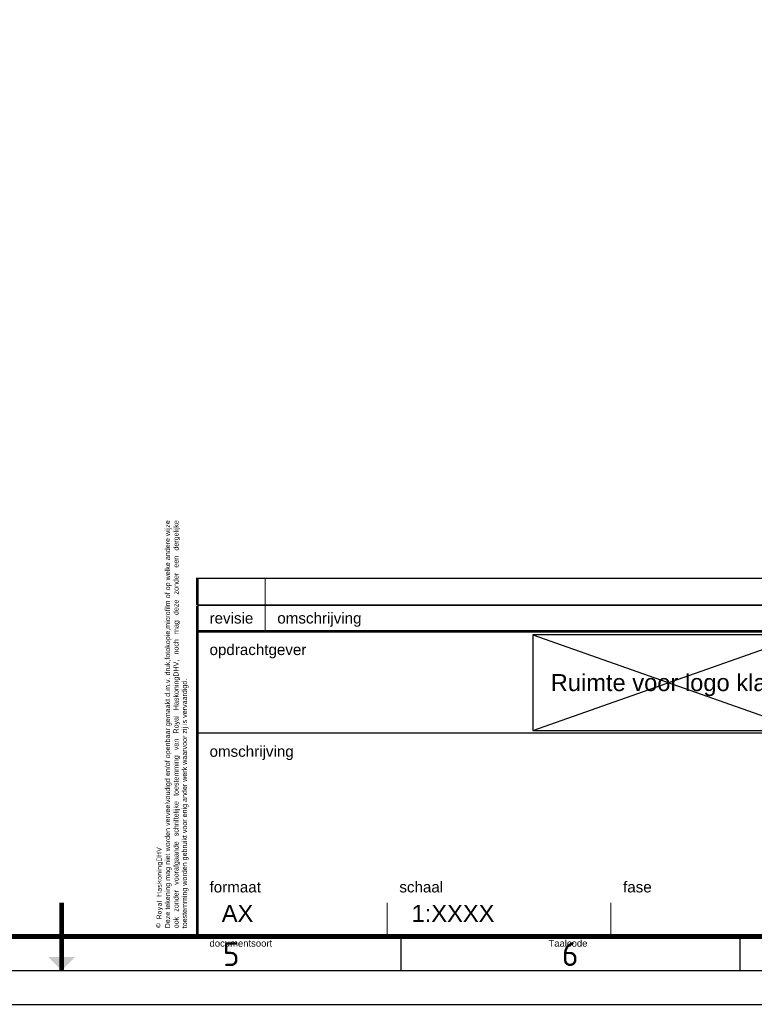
# Paper-space layout 'A3-A4' of a CAD drawing. Header units: metres. Extents: x 2915 to 3335, y 10 to 307.
# Tile 2 of 10: x 3119 to 3228, y 10 to 156. Entities that reach past the tile are written whole.
import ezdxf
from ezdxf.enums import TextEntityAlignment as Align

# ---------------------------------------------------------------- set-up
doc = ezdxf.new("R2010")
doc.units = ezdxf.units.M
doc.layers.get('0').update_dxf_attribs({"lineweight": 25})
doc.layers.get('Defpoints').update_dxf_attribs({"lineweight": 25})
for name, color, linetype, lineweight in [('X-XX-AL-ONDERHOEK', 7, 'Continuous', 25), ('X-XX-AL-TEKENBLAD-S', 7, 'Continuous', 25), ('X-XX-AL-TEKENBLAD_KADER-G', 7, 'Continuous', 25), ('X-XX-AL-TEKENBLAD_KADER_CENTERMARKERING-G', 7, 'Continuous', 25), ('X-XX-AL-TEKENBLAD_KADER_ROOSTERVERDELING-G', 7, 'Continuous', 25), ('X-XX-AL-TEKENBLAD_KADER_ROOSTERVERDELING-T35', 7, 'Continuous', 35), ('X-XX-AL-TEKENBLAD_KADER_VOUWMERK-G', 7, 'Continuous', 18), ('X-XX-AL-TEKENBLAD_TITELBLOK-S', 7, 'Continuous', 25), ('X-XX-AL-TEKENBLAD_WIJZIGINGSBLOK-S', 7, 'Continuous', 25)]:
    doc.layers.add(name, color=color, linetype=linetype, lineweight=lineweight)
doc.styles.add('NLCS-ISO', font='NLCS-ISO.ttf')
doc.styles.add('RHTITLEBLOCK', font='arial.ttf')
doc.styles.add('RHTITLEBLOCK2', font='ariblk.ttf')
doc.styles.get("Standard").update_dxf_attribs({"font": 'NLCS-ISO.ttf'})

# ---------------------------------------------------------------- blocks, each defined once
blk = doc.blocks.new('SAL-TEKENBLAD_A3-SO')
at = {"layer": 'X-XX-AL-TEKENBLAD_KADER_VOUWMERK-G'}
blk.add_hatch(color=256, dxfattribs=at).paths.add_polyline_path([(208, 7), (210, 5), (212, 7)])
at = {"layer": 'X-XX-AL-TEKENBLAD_KADER-G'}
blk.add_line((0, 0), (420, 0), dxfattribs=at)
at = {"layer": 'X-XX-AL-TEKENBLAD_KADER-G', "const_width": 0.7, "flags": 128}
blk.add_lwpolyline([(20, 10), (410, 10), (410, 287), (20, 287)], close=True, dxfattribs=at)
at = {"layer": 'X-XX-AL-TEKENBLAD_KADER_CENTERMARKERING-G', "const_width": 0.7, "flags": 128}
blk.add_lwpolyline([(210, 5), (210, 15)], dxfattribs=at)
at = {"layer": 'X-XX-AL-TEKENBLAD_KADER_ROOSTERVERDELING-G'}
for p, q in [((260, 10), (260, 5)), ((310, 10), (310, 5)), ((15, 5), (415, 5))]:
    blk.add_line(p, q, dxfattribs=at)
at = {"layer": 'X-XX-AL-TEKENBLAD_KADER_ROOSTERVERDELING-T35', "lineweight": 35, "style": 'NLCS-ISO'}
for s, p in [('5', (235, 4.6)), ('6', (285, 4.6))]:
    blk.add_text(s, height=3.5, dxfattribs=at).set_placement(p, align=Align.BOTTOM_CENTER)
blk = doc.blocks.new('*U101')
at = {"layer": 'X-XX-AL-TEKENBLAD-S'}
blk.add_blockref('SAL-TEKENBLAD_A3-SO', (-420, 0), dxfattribs=at)
blk = doc.blocks.new('*U48')
blk.add_lwpolyline([(-180, -3.9, 0.35, 0.35, 0), (-180, 0, 0.18, 0.18, 0), (0, 0, 0.35, 0.35, 0), (0, -3.9, 0.35, 0.35, 0)], format="xyseb")
at = {"const_width": 0.18}
for points in [[(0, 0), (-180, 0)], [(-170, 0), (-170, -3.9)], [(0, -3.9), (-180, -3.9)]]:
    blk.add_lwpolyline(points, dxfattribs=at)
blk.add_lwpolyline([(-170, 0), (-180, 0)])
at = {"style": 'RHTITLEBLOCK'}
for tag, p in [('VERSIE_WIJZ_00', (-176.55, -2.75)), ('WIJZIGINGSOMSCHRIJVING00', (-168.2, -2.75)), ('WIJZIGINGSAUTEUR00', (-83.2, -2.75)), ('WIJZIGINGSCONTOLEUR00', (-60.2, -2.75)), ('WIJZIGINGSAKKOORD00', (-37.2, -2.75)), ('WIJZIGINGSDATUM00', (-14.2, -2.75))]:
    blk.add_attdef(tag, p, '', height=1.6, dxfattribs=at)
blk = doc.blocks.new('*U99')
for points, const_width in [([(-180, 48.8), (-180, 45)], 0.35), ([(-170, 48.8), (-170, 45)], 0.18), ([(0, 30), (-180, 30)], 0.18)]:
    blk.add_lwpolyline(points, dxfattribs=dict(const_width=const_width))
for points in [[(0, 48.8, 0.18, 0.18, 0), (-180, 48.8, 0.18, 0.18, 0)], [(-152, 0, 0.18, 0.18, 0), (-152, 5, 0.18, 0.18, 0)], [(-119, 0, 0.18, 0.18, 0), (-119, 5, 0.18, 0.18, 0)]]:
    blk.add_lwpolyline(points, format="xyseb")
at = {"const_width": 0.35}
blk.add_lwpolyline([(0, 45), (0, 0), (-180, 0), (-180, 45)], close=True, dxfattribs=at)
at = {"layer": 'Defpoints'}
for p, q in [((-130.5, 30.39), (-90.5, 44.5)), ((-130.5, 44.5), (-90.5, 30.39))]:
    blk.add_line(p, q, dxfattribs=at)
blk.add_lwpolyline([(-130.5, 30.39), (-90.5, 30.39), (-90.5, 44.5), (-130.5, 44.5)], close=True, dxfattribs=at)
at = {"layer": 'Defpoints', "style": 'RHTITLEBLOCK'}
blk.add_text('Ruimte voor logo klant', height=2.5, dxfattribs=at).set_placement((-110.5, 37.44), align=Align.MIDDLE_CENTER)
for s, p in [('documentsoort', (-178.2, -1.5)), ('Taalcode', (-128.2, -1.5))]:
    blk.add_text(s, height=1, dxfattribs=at).set_placement(p)
at = {"layer": 'Defpoints', "style": 'RHTITLEBLOCK', "flags": 2}
blk.add_attdef('NL_META_DOCUMENTSOORT', (-168.2, -2.3), '', height=1.8, dxfattribs=at)
at = {"layer": 'X-XX-AL-ONDERHOEK', "style": 'RHTITLEBLOCK'}
for s, p in [('revisie', (-178.2, 46.15)), ('omschrijving', (-168.2, 46.15)), ('opdrachtgever', (-178.2, 41.5)), ('omschrijving', (-178.2, 26.5)), ('formaat', (-178.2, 6.5)), ('schaal', (-150.2, 6.5)), ('fase', (-117.2, 6.5))]:
    blk.add_text(s, height=1.6, dxfattribs=at).set_placement(p)
at = {"layer": 'X-XX-AL-ONDERHOEK', "lineweight": -3, "insert": (-186.02, 1.21), "char_height": 1, "width": 51.5184, "attachment_point": 1, "rotation": 90}
blk.add_mtext('\\pxsm1;{\\H0.75x;© Royal HaskoningDHV\\fTimes New Roman|b0|i0|c0|p18;\\P\\pqj;\\fArial|b0|i0|c0|p34;Deze tekening mag niet worden verveelvoudigd en/of openbaar gemaakt d.m.v. druk,fotokopie,microfilm of op welke andere wijze ook zonder voorafgaande schriftelijke toestemming van Royal HaskoningDHV, noch mag deze zonder een dergelijke toestemming worden gebruikt voor enig ander werk waarvoor zij is vervaardigd.}', dxfattribs=at)
at = {"layer": 'X-XX-AL-ONDERHOEK', "style": 'RHTITLEBLOCK'}
for tag, p, height in [('NL_META_PROJECTOMSCHRIJVING', (-86.4, 36.5), 2.5), ('NL_META_PROJECTOMSCHRIJVING_02', (-86.4, 32), 2.5), ('NL_META_TEKENINGOMSCHRIJVING', (-176.4, 21.5), 2.5), ('NL_META_TEKENINGOMSCHRIJVING_02', (-176.4, 17), 2.5), ('NL_META_DOCUMENTSTATUS', (-58.4, 13.5), 2.5), ('NL_META_REVISIE', (-17.23, 13.5), 2.5), ('NL_META_TEKENINGOMSCHRIJVING_03', (-176.4, 12.5), 2.5), ('NL_META_TEKENBLADFORMAAT', (-176.4, 2.15), 2.5), ('SCALE', (-148.4, 2.15), 2.5), ('FASE', (-115.4, 2), 2.5), ('NL_META_ID_NUMMER', (-58.4, 2), 3.4)]:
    blk.add_attdef(tag, p, '', height=height, dxfattribs=at)
at = {"layer": 'X-XX-AL-ONDERHOEK', "style": 'RHTITLEBLOCK2'}
blk.add_attdef('NL_META_EIGENAAR', text='', height=1, dxfattribs=at).set_placement((-64.5, 14.44), align=Align.RIGHT)
at = {"layer": 'X-XX-AL-ONDERHOEK', "style": 'RHTITLEBLOCK'}
for tag, p in [('NL_META_BLADNUMMER', (-78.5, 2)), ('NL_META_AANTAL_BLADEN', (-67.5, 2))]:
    blk.add_attdef(tag, text='', height=2.5, dxfattribs=at).set_placement(p, align=Align.CENTER)

psp = doc.layouts.new('A3-A4')

# ---------------------------------------------------------------- block references
psp.add_blockref('*U101', (3335.48, 10.37))
at = {"layer": 'X-XX-AL-TEKENBLAD_TITELBLOK-S'}
ref = psp.add_blockref('*U99', (3325.48, 20.37), dxfattribs=at)
ref.add_attrib('NL_META_TEKENBLADFORMAAT', 'AX', (3149.08, 22.53), dxfattribs={"layer": 'X-XX-AL-ONDERHOEK', "height": 2.5, "style": 'RHTITLEBLOCK'})
ref.add_attrib('SCALE', '1:XXXX', (3177.08, 22.53), dxfattribs={"layer": 'X-XX-AL-ONDERHOEK', "height": 2.5, "style": 'RHTITLEBLOCK'})
at = {"layer": 'X-XX-AL-TEKENBLAD_WIJZIGINGSBLOK-S'}
psp.add_blockref('*U48', (3325.48, 73.17), dxfattribs=at)

doc.saveas('drawing.dxf')
